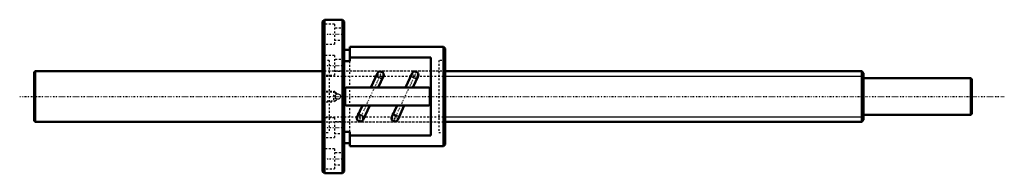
# Model space of a CAD drawing. Header units: millimetres. Extents: x -168 to 378, y -42 to 42.
import ezdxf

# ---------------------------------------------------------------- set-up
doc = ezdxf.new("R2010")
doc.units = ezdxf.units.MM
doc.linetypes.add('Center', pattern=[1.5, 0.45, -0.5, 0.05, -0.5])
doc.linetypes.add('Dashed', pattern=[2, 1, -1])
for name, color, linetype, lineweight in [('2d ConnectionPoints', 7, 'Continuous', 50), ('AM_0', 7, 'Continuous', 50), ('AM_4', 3, 'Continuous', 25), ('AM_5', 3, 'Continuous', 25), ('AM_7', 7, 'Center', 25), ('AM_9', 6, 'Dashed', 25)]:
    doc.layers.add(name, color=color, linetype=linetype, lineweight=lineweight)

# ---------------------------------------------------------------- blocks, each defined once
blk = doc.blocks.new('1_BNF_2806_5RR_nut_0_in_BNF2806_5RRG1_520LC5A_00__0')
at = {"layer": 'AM_0'}
for p, q in [((1, 42.5), (0, 41.5)), ((0, 41.5), (0, -41.5)), ((11, 42.5), (1, 42.5)), ((1, 42.5), (1, -42.5)), ((12, 41.5), (11, 42.5)), ((11, 42.5), (11, -42.5)), ((12, 41.5), (12, -41.5)), ((15, 27.5), (15, 19.5)), ((67, 27.5), (15, 27.5)), ((68, 26.5), (67, 27.5)), ((67, 27.5), (67, -27.5)), ((15, 25.9), (12, 25.9)), ((68, 26.5), (68, -26.5)), ((15, 19.5), (12, 19.5)), ((60, 21.58), (15, 21.58)), ((60, -21.58), (60, 21.58)), ((30.37, 12.86), (26.71, 5)), ((30.75, 5), (33.7, 11.31)), ((49.57, 12.86), (45.91, 5)), ((49.95, 5), (52.9, 11.31)), ((12.5, 4.2), (12.5, -4.2)), ((58.7, 5), (13.3, 5)), ((59.5, -4.2), (59.5, 4.2)), ((13.3, -5), (58.7, -5)), ((22.05, -5), (19.1, -11.31)), ((22.43, -12.86), (26.09, -5)), ((41.25, -5), (38.3, -11.31)), ((41.63, -12.86), (45.29, -5)), ((12, -19.5), (15, -19.5)), ((15, -19.5), (15, -27.5)), ((15, -21.58), (60, -21.58)), ((12, -25.9), (15, -25.9)), ((67, -27.5), (68, -26.5)), ((15, -27.5), (67, -27.5)), ((0, -41.5), (1, -42.5)), ((1, -42.5), (11, -42.5)), ((11, -42.5), (12, -41.5))]:
    blk.add_line(p, q, dxfattribs=at)
for centre, radius, start, end in [((32.03, 12.08), 1.83, 335, 155), ((51.23, 12.08), 1.83, 335, 155), ((13.3, 4.2), 0.8, 90, 180), ((58.7, 4.2), 0.8, 0, 90), ((13.3, -4.2), 0.8, 180, 270), ((58.7, -4.2), 0.8, 270, 360), ((20.77, -12.08), 1.83, 155, 335), ((39.97, -12.08), 1.83, 155, 335)]:
    blk.add_arc(centre, radius, start, end, dxfattribs=at)
at = {"layer": 'AM_4'}
for p, q in [((32.92, 9.65), (29.6, 11.2)), ((52.12, 9.65), (48.8, 11.2)), ((23.2, -11.2), (19.88, -9.65)), ((42.4, -11.2), (39.08, -9.65))]:
    blk.add_line(p, q, dxfattribs=at)
at = {"layer": 'AM_5', "linetype": 'Dashed'}
for p, q in [((0, 3), (6, 3)), ((7, 2.46), (6, 3)), ((6, 3), (6, -3)), ((0, -3), (6, -3)), ((7, -2.46), (6, -3))]:
    blk.add_line(p, q, dxfattribs=at)
at = {"layer": 'AM_7'}
for p, q in [((-0.6, 34.5), (12.6, 34.5)), ((-0.6, 17.25), (12.6, 17.25)), ((32.6, 13.29), (20.2, -13.29)), ((28.83, 11.55), (33.69, 9.29)), ((30.11, 12.08), (33.96, 12.08)), ((32.03, 10.16), (32.03, 14.01)), ((51.8, 13.29), (39.4, -13.29)), ((48.03, 11.55), (52.89, 9.29)), ((49.31, 12.08), (53.16, 12.08)), ((51.23, 10.16), (51.23, 14.01)), ((19.11, -9.29), (23.97, -11.55)), ((20.77, -14.01), (20.77, -10.16)), ((38.31, -9.29), (43.17, -11.55)), ((39.97, -14.01), (39.97, -10.16)), ((18.84, -12.08), (22.69, -12.08)), ((38.04, -12.08), (41.89, -12.08)), ((-0.6, -17.25), (12.6, -17.25)), ((-0.6, -34.5), (12.6, -34.5))]:
    blk.add_line(p, q, dxfattribs=at)
at = {"layer": 'AM_9'}
for p, q in [((6.5, 40), (0, 40)), ((6.5, 40), (6.5, 29)), ((12, 37.8), (6.5, 37.8)), ((0, 29), (6.5, 29)), ((6.5, 31.2), (12, 31.2)), ((6.5, 22.75), (0, 22.75)), ((6.5, 22.75), (6.5, 11.75)), ((3.6, 20), (0, 20)), ((3.6, 20), (3.6, -20)), ((12, 20.55), (6.5, 20.55)), ((15, -19.5), (15, 19.5)), ((68, 20), (64.4, 20)), ((64.4, 20), (64.4, -20)), ((0, 11.75), (6.5, 11.75)), ((64.4, 14), (3.6, 14)), ((6.5, 13.95), (12, 13.95)), ((0.54, 2.46), (0, 3)), ((7, 2.46), (0.54, 2.46)), ((0.54, 2.46), (0.54, -2.46)), ((8.05, 1.46), (7, 2.46)), ((7, 2.46), (7, 0.54)), ((0, -3), (0.54, -2.46)), ((0.54, -2.46), (7, -2.46)), ((7, -0.54), (7, -2.46)), ((7, -2.46), (8.05, -1.46)), ((6.5, -11.75), (0, -11.75)), ((3.6, -14), (64.4, -14)), ((6.5, -11.75), (6.5, -22.75)), ((12, -13.95), (6.5, -13.95)), ((0, -20), (3.6, -20)), ((6.5, -20.55), (12, -20.55)), ((64.4, -20), (68, -20)), ((0, -22.75), (6.5, -22.75)), ((6.5, -29), (0, -29)), ((6.5, -29), (6.5, -40)), ((12, -31.2), (6.5, -31.2)), ((6.5, -37.8), (12, -37.8)), ((0, -40), (6.5, -40))]:
    blk.add_line(p, q, dxfattribs=at)
for points in [[(6.9, 0), (6.98, 0.49), (7.23, 0.93), (7.6, 1.27), (8.07, 1.46), (8.57, 1.49), (9.05, 1.35), (9.46, 1.06), (9.75, 0.65), (9.89, 0.17), (9.86, -0.34), (9.67, -0.8), (9.34, -1.17), (8.89, -1.42), (8.4, -1.5), (7.9, -1.42), (7.47, -1.17), (7.13, -0.8), (6.94, -0.33), (6.9, 0)], [(8.06, 1.46), (8.06, 1.46), (7.93, 1.43), (7.89, 1.41)]]:
    blk.add_lwpolyline(points, dxfattribs=at)
for centre, radius, start, end in [((32.03, 12.08), 1.83, 155, 335), ((51.23, 12.08), 1.83, 155, 335), ((8.4, 0), 1.5, 158.9605, 180.7096), ((8.4, 0), 1.5, 110.0302, 116.4543), ((8.4, 0), 1.5, 247.4603, 249.9698), ((20.77, -12.08), 1.83, 335, 155), ((39.97, -12.08), 1.83, 335, 155)]:
    blk.add_arc(centre, radius, start, end, dxfattribs=at)
blk = doc.blocks.new('2_BNF2806_5RRG1_520LC5A_00__shaft_0_in_BNF2806_5RRG1_520LC5A_00__0')
at = {"layer": 'AM_0'}
for p, q in [((-159.5, 14), (-160, 13.5)), ((-160, 13.5), (-160, -13.5)), ((0, 14), (-159.5, 14)), ((-159.5, 14), (-159.5, -14)), ((299, 14), (68, 14)), ((300, 13), (299, 14)), ((299, 14), (299, -14)), ((300, 13), (300, -13)), ((359.5, 10.15), (300, 10.15)), ((360, 9.65), (359.5, 10.15)), ((359.5, 10.15), (359.5, -10.15)), ((360, 9.65), (360, -9.65)), ((300, -10.15), (359.5, -10.15)), ((359.5, -10.15), (360, -9.65)), ((-160, -13.5), (-159.5, -14)), ((-159.5, -14), (0, -14)), ((68, -14), (299, -14)), ((299, -14), (300, -13))]:
    blk.add_line(p, q, dxfattribs=at)
at = {"layer": 'AM_5', "linetype": 'Dashed'}
for p, q in [((0, 11.25), (68, 11.25)), ((0, -11.25), (68, -11.25))]:
    blk.add_line(p, q, dxfattribs=at)
at = {"layer": 'AM_5'}
for p, q in [((68, 11.25), (300, 11.25)), ((68, -11.25), (300, -11.25))]:
    blk.add_line(p, q, dxfattribs=at)
at = {"layer": 'AM_7'}
blk.add_line((-168, 0), (378, 0), dxfattribs=at)
at = {"layer": 'AM_9'}
for p, q in [((68, 14), (0, 14)), ((0, -14), (68, -14))]:
    blk.add_line(p, q, dxfattribs=at)

msp = doc.modelspace()

# ---------------------------------------------------------------- linework, layer by layer
at = {"layer": '2d ConnectionPoints'}
msp.add_point((0, 0), dxfattribs=at)
msp.add_point((0, 0), dxfattribs=at)

# ---------------------------------------------------------------- block references
for name in ['1_BNF_2806_5RR_nut_0_in_BNF2806_5RRG1_520LC5A_00__0', '2_BNF2806_5RRG1_520LC5A_00__shaft_0_in_BNF2806_5RRG1_520LC5A_00__0']:
    msp.add_blockref(name, (0, 0))

doc.saveas('drawing.dxf')
